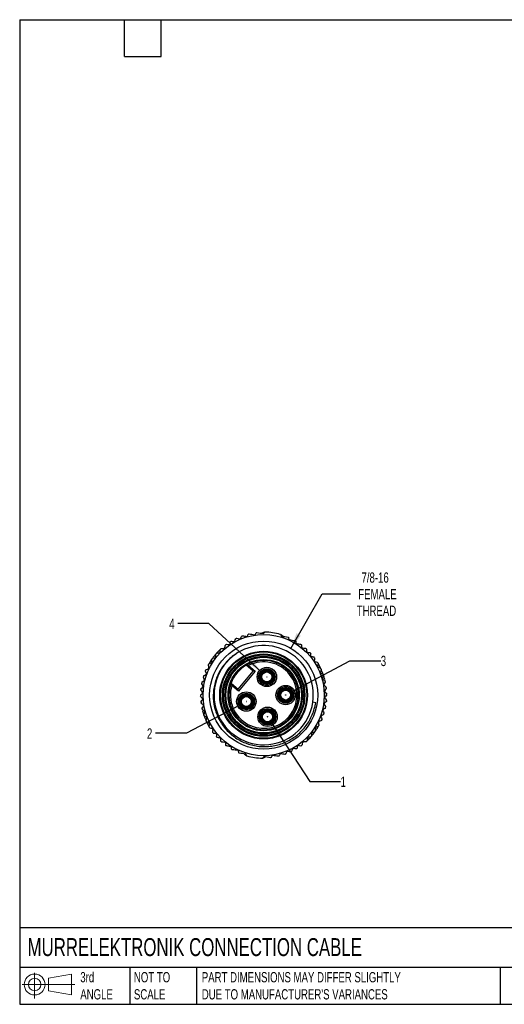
# Model space of a CAD drawing. Header units: millimetres. Extents: x 6 to 273, y 6 to 210.
# Tile 1 of 7: x 6 to 106, y 6 to 210. Entities that reach past the tile are written whole.
import ezdxf

# ---------------------------------------------------------------- set-up
doc = ezdxf.new("R2010")
doc.units = ezdxf.units.MM
doc.linetypes.add('SLD-Solid', pattern=[0])
doc.layers.add('DIMENSIONS', color=140, linetype='SLD-Solid', lineweight=25)
doc.layers.add('TEXT', color=140, linetype='SLD-Solid', lineweight=25)
doc.layers.add('SLD-DEFPOINTS', color=7, linetype='Continuous')
doc.styles.add('SLDTEXTSTYLE0', font='TXT', dxfattribs={"width": 0.7})
doc.dimstyles.new('SLDDIMSTYLE0', dxfattribs={"dimtxt": 2.158008, "dimasz": 3.302, "dimexe": 0, "dimexo": 0.0625, "dimgap": 0.539502, "dimtad": 0, "dimtih": 1, "dimtoh": 1, "dimdec": 1, "dimrnd": 1e-09, "dimzin": 12, "dimdsep": 46, "dimtxsty": 'SLDTEXTSTYLE0', "dimsah": 1, "dimcen": 0, "dimadec": 0, "dimazin": 3, "dimtfac": 1, "dimtdec": 1, "dimtofl": 0, "dimtmove": 0, "dimatfit": 3, "dimfxl": 0, "dimfrac": 2, "dimtolj": 1, "dimtzin": 12, "dimarcsym": 0})

# ---------------------------------------------------------------- blocks, each defined once
blk = doc.blocks.new('Block11')
at = {"color": 7, "linetype": 'SLD-Solid', "lineweight": 18}
for p, q in [((2.59, 5.31), (2.59, 0)), ((5.48, 4.17), (10.18, 5.03)), ((5.48, 1.6), (5.48, 4.17)), ((10.18, 5.03), (10.18, 0.73)), ((0, 2.88), (10.87, 2.88)), ((5.48, 1.6), (10.18, 0.73))]:
    blk.add_line(p, q, dxfattribs=at)
for radius in [2.15, 1.29]:
    blk.add_circle((2.59, 2.88), radius, dxfattribs=at)
blk = doc.blocks.new('Block12')
at = {"layer": 'SLD-DEFPOINTS'}
blk.add_blockref('Block11', (0, 0), dxfattribs=at)
blk = doc.blocks.new('_D')
at = {"layer": 'DIMENSIONS'}
for p, q in [((62.25, 79.81), (68.73, 91.04)), ((68.73, 91.04), (74.61, 91.04))]:
    blk.add_line(p, q, dxfattribs=at)
blk.add_solid([(62.25, 79.81), (64.34, 82.42), (63.46, 82.93)], dxfattribs=at)
at = {"layer": 'DIMENSIONS', "char_height": 2.117, "attachment_point": 1, "style": 'SLDTEXTSTYLE0'}
for s, insert in [('7/8-16', (76.86, 95.48)), ('FEMALE', (76.19, 92.05)), ('THREAD', (75.87, 88.62))]:
    blk.add_mtext(s, dxfattribs=dict(at, insert=insert))
blk = doc.blocks.new('_D_1')
at = {"layer": 'DIMENSIONS'}
for p, q in [((51.6, 68.04), (40.74, 62.28)), ((40.74, 62.28), (34.39, 62.28))]:
    blk.add_line(p, q, dxfattribs=at)
blk.add_solid([(51.6, 68.04), (48.45, 66.94), (48.92, 66.05)], dxfattribs=at)
at = {"layer": 'DIMENSIONS', "insert": (32.6, 63.29), "char_height": 2.12, "attachment_point": 1, "style": 'SLDTEXTSTYLE0'}
blk.add_mtext('2', dxfattribs=at)
blk = doc.blocks.new('_D_2')
at = {"layer": 'DIMENSIONS'}
for p, q in [((45.34, 84.91), (38.99, 84.91)), ((56.22, 74.92), (45.34, 84.91))]:
    blk.add_line(p, q, dxfattribs=at)
blk.add_solid([(56.22, 74.92), (54.13, 77.53), (53.45, 76.78)], dxfattribs=at)
at = {"layer": 'DIMENSIONS', "insert": (37.19, 85.92), "char_height": 2.12, "attachment_point": 1, "style": 'SLDTEXTSTYLE0'}
blk.add_mtext('4', dxfattribs=at)
blk = doc.blocks.new('_D_3')
at = {"layer": 'DIMENSIONS'}
for p, q in [((58.3, 64.43), (66.19, 52.32)), ((66.19, 52.32), (72.54, 52.32))]:
    blk.add_line(p, q, dxfattribs=at)
blk.add_solid([(58.3, 64.43), (59.67, 61.39), (60.52, 61.94)], dxfattribs=at)
at = {"layer": 'DIMENSIONS', "insert": (72.54, 53.33), "char_height": 2.12, "attachment_point": 1, "style": 'SLDTEXTSTYLE0'}
blk.add_mtext('1', dxfattribs=at)
blk = doc.blocks.new('_D_4')
at = {"layer": 'DIMENSIONS'}
for p, q in [((62.72, 70.97), (74.48, 77.26)), ((74.48, 77.26), (80.83, 77.26))]:
    blk.add_line(p, q, dxfattribs=at)
blk.add_solid([(62.72, 70.97), (65.87, 72.08), (65.39, 72.98)], dxfattribs=at)
at = {"layer": 'DIMENSIONS', "insert": (80.83, 78.27), "char_height": 2.12, "attachment_point": 1, "style": 'SLDTEXTSTYLE0'}
blk.add_mtext('3', dxfattribs=at)

msp = doc.modelspace()

# ---------------------------------------------------------------- linework, layer by layer
for p, q in [((56.87, 83.16), (56.28, 82.92)), ((60.67, 82.29), (60.17, 82.68)), ((47.73, 79.51), (47.58, 79.45)), ((48.64, 79.87), (48.47, 79.81)), ((45.38, 75.87), (45.35, 75.69)), ((45.51, 76.83), (45.49, 76.67)), ((54.53, 75.08), (53.04, 76.31)), ((53.57, 76.26), (54.95, 75.11)), ((67.27, 77.09), (67.13, 77.2)), ((68.03, 76.49), (67.9, 76.59)), ((51.45, 71.39), (54.53, 75.08)), ((54.95, 75.11), (51.49, 70.97)), ((54.95, 75.11), (54.53, 75.08)), ((69.24, 73.23), (69.27, 73.39)), ((49.96, 72.63), (51.45, 71.39)), ((51.49, 70.97), (50.11, 72.12)), ((51.49, 70.97), (51.45, 71.39)), ((69.1, 72.26), (69.13, 72.44)), ((44.11, 67.09), (44.08, 66.93)), ((44.25, 68.06), (44.22, 67.88)), ((67.41, 68.6), (66.82, 68.69)), ((45.32, 63.83), (45.45, 63.73)), ((46.08, 63.23), (46.22, 63.12)), ((67.83, 63.49), (67.86, 63.65)), ((67.97, 64.44), (68, 64.62)), ((64.71, 60.44), (64.87, 60.51)), ((65.62, 60.81), (65.77, 60.87)), ((52.68, 58.03), (53.18, 57.64)), ((56.48, 57.16), (57.06, 57.39))]:
    msp.add_line(p, q)
for centre, radius in [((56.67, 70.16), 12.5), ((56.67, 70.16), 11.15), ((56.67, 70.16), 9.05), ((56.67, 70.16), 8.9), ((56.67, 70.16), 8.5), ((56.67, 70.16), 8.3), ((56.67, 70.16), 8), ((56.67, 70.16), 7.8), ((56.67, 70.16), 7.35), ((57.33, 73.91), 2), ((57.33, 73.91), 1.7), ((57.33, 73.91), 1.5), ((57.33, 73.91), 1.3), ((57.33, 73.91), 1.25), ((57.33, 73.91), 1.05), ((57.33, 73.91), 1.03), ((57.33, 73.91), 0.0264), ((61.22, 70.17), 2), ((61.22, 70.17), 1.7), ((61.22, 70.17), 1.5), ((61.22, 70.17), 1.3), ((61.22, 70.17), 1.25), ((61.22, 70.17), 1.05), ((61.22, 70.17), 1.02), ((53.1, 68.84), 2), ((53.1, 68.84), 1.7), ((53.1, 68.84), 1.5), ((53.1, 68.84), 1.3), ((53.1, 68.84), 1.25), ((53.1, 68.84), 1.05), ((53.1, 68.84), 1.02), ((61.22, 70.17), 0.0264), ((53.1, 68.84), 0.0264), ((57.48, 65.69), 2), ((57.48, 65.69), 1.7), ((57.48, 65.69), 1.5), ((57.48, 65.69), 1.3), ((57.48, 65.69), 1.25), ((57.48, 65.69), 1.05), ((57.48, 65.69), 1.03), ((57.48, 65.69), 0.0264)]:
    msp.add_circle(centre, radius)
for centre, radius, start, end in [((56.67, 70.16), 13, 74.6532, 88.8757), ((56.67, 70.16), 13, 134.3843, 138.4512), ((56.67, 70.16), 13, 132.4512, 133.0777), ((56.67, 70.16), 13, 126.0897, 127.0777), ((56.67, 70.16), 10.25, 351.7644, 125.5217), ((56.67, 70.16), 13, 145.0777, 149.1446), ((56.67, 70.16), 13, 144.4512, 145.0777), ((56.67, 70.16), 13, 139.0777, 144.4512), ((56.68, 70.15), 10.24, 124.115, 351.824), ((56.67, 70.16), 13, 138.4512, 139.0777), ((56.67, 70.16), 7.15, 159.788, 120.5622), ((56.67, 70.16), 13, 36.4512, 37.4392), ((56.67, 70.16), 13, 156.4512, 157.0777), ((56.67, 70.16), 13, 150.4512, 151.0777), ((56.67, 70.16), 6.85, 163.3887, 116.9615), ((56.67, 70.16), 7.15, 120.5622, 159.788), ((56.67, 70.16), 13, 30.4512, 31.0777), ((56.67, 70.16), 13, 25.0777, 29.1446), ((56.67, 70.16), 13, 24.4512, 25.0777), ((56.67, 70.16), 13, 19.0777, 24.4512), ((56.67, 70.16), 13, 162.4512, 163.0777), ((56.67, 70.16), 13, 18.4512, 19.0777), ((56.67, 70.16), 13, 14.3843, 18.4512), ((56.67, 70.16), 13, 174.4512, 175.0777), ((56.67, 70.16), 13, 168.4512, 169.0777), ((56.67, 70.16), 13, 12.4512, 13.0777), ((56.67, 70.16), 13, 6.4512, 7.0777), ((56.67, 70.16), 13, 180.4512, 181.0777), ((56.67, 70.16), 13, 0.4512, 1.0777), ((56.67, 70.16), 13, 186.4512, 187.0777), ((56.67, 70.16), 13, 192.4512, 193.0777), ((56.67, 70.16), 13, 348.4512, 349.0777), ((56.67, 70.16), 13, 354.4512, 355.0777), ((56.67, 70.16), 13, 194.3843, 198.4512), ((56.67, 70.16), 13, 198.4512, 199.0777), ((56.67, 70.16), 13, 199.0777, 204.4512), ((56.67, 70.16), 13, 336.4512, 337.0777), ((56.67, 70.16), 13, 342.4512, 343.0777), ((56.67, 70.16), 13, 204.4512, 205.0777), ((56.67, 70.16), 13, 205.0777, 209.1446), ((56.67, 70.16), 13, 210.4512, 211.0777), ((56.67, 70.16), 13, 325.0777, 329.1446), ((56.67, 70.16), 13, 330.4512, 331.0777), ((56.67, 70.16), 13, 216.4512, 217.4392), ((56.67, 70.16), 13, 314.3843, 318.4512), ((56.67, 70.16), 13, 318.4512, 319.0777), ((56.67, 70.16), 13, 319.0777, 324.4512), ((56.67, 70.16), 13, 324.4512, 325.0777), ((56.67, 70.16), 13, 306.0897, 307.0777), ((56.67, 70.16), 13, 312.4512, 313.0777), ((56.67, 70.16), 13, 254.6532, 268.8757)]:
    msp.add_arc(centre, radius, start, end)
for points, knots in [([(50.52, 81.2), (50.56, 81.19), (50.61, 81.2), (50.69, 81.25), (50.72, 81.28), (50.73, 81.32)], [0, 0, 0, 0, 0.5, 0.5, 1, 1, 1, 1]), ([(50.92, 81.76), (50.94, 81.8), (50.97, 81.84), (51.05, 81.88), (51.1, 81.89), (51.14, 81.88)], [0, 0, 0, 0, 0.5, 0.5, 1, 1, 1, 1]), ([(51.76, 81.79), (51.8, 81.79), (51.85, 81.79), (51.93, 81.84), (51.96, 81.88), (51.97, 81.91)], [0, 0, 0, 0, 0.5, 0.5, 1, 1, 1, 1]), ([(52.13, 82.27), (52.14, 82.31), (52.17, 82.34), (52.25, 82.39), (52.3, 82.4), (52.34, 82.39)], [0, 0, 0, 0, 0.5, 0.5, 1, 1, 1, 1]), ([(53.15, 82.27), (53.2, 82.27), (53.25, 82.28), (53.33, 82.33), (53.36, 82.37), (53.37, 82.41)], [0, 0, 0, 0, 0.5, 0.5, 1, 1, 1, 1]), ([(53.45, 82.66), (53.46, 82.69), (53.49, 82.73), (53.56, 82.78), (53.62, 82.8), (53.67, 82.79)], [0, 0, 0, 0, 0.5, 0.5, 1, 1, 1, 1]), ([(54.8, 82.63), (54.85, 82.62), (54.9, 82.63), (54.98, 82.68), (55, 82.71), (55.01, 82.75)], [0, 0, 0, 0, 0.5, 0.5, 1, 1, 1, 1]), ([(55.13, 83.02), (55.14, 83.03), (55.15, 83.05), (55.19, 83.07), (55.21, 83.08), (55.24, 83.08)], [0, 0, 0, 0, 0.5, 0.5, 1, 1, 1, 1]), ([(61.72, 82.14), (61.74, 82.13), (61.76, 82.12), (61.79, 82.09), (61.8, 82.07), (61.8, 82.05)], [0, 0, 0, 0, 0.5, 0.5, 1, 1, 1, 1]), ([(61.84, 81.76), (61.84, 81.72), (61.85, 81.68), (61.91, 81.62), (61.96, 81.59), (62.01, 81.58)], [0, 0, 0, 0, 0.5, 0.5, 1, 1, 1, 1]), ([(63.14, 81.42), (63.19, 81.41), (63.24, 81.39), (63.3, 81.31), (63.31, 81.27), (63.31, 81.23)], [0, 0, 0, 0, 0.5, 0.5, 1, 1, 1, 1]), ([(47.9, 79.75), (47.91, 79.76), (47.93, 79.77), (47.94, 79.78), (47.96, 79.79), (47.97, 79.79), (47.99, 79.8), (48.01, 79.8), (48.02, 79.8), (48.04, 79.8)], [0, 0, 0, 0, 0.0000534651, 0.0000534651, 0.0000534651, 0.0001065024, 0.0001065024, 0.0001065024, 0.0001610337, 0.0001610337, 0.0001610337, 0.0001610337]), ([(48.48, 79.8), (48.53, 79.8), (48.58, 79.81), (48.65, 79.88), (48.68, 79.92), (48.68, 79.96)], [0, 0, 0, 0, 0.5, 0.5, 1, 1, 1, 1]), ([(49.52, 80.59), (49.56, 80.58), (49.62, 80.6), (49.71, 80.66), (49.74, 80.71), (49.74, 80.76)], [0, 0, 0, 0, 0.5, 0.5, 1, 1, 1, 1]), ([(49.79, 81.1), (49.8, 81.15), (49.82, 81.2), (49.89, 81.25), (49.92, 81.26), (49.97, 81.28), (50, 81.28), (50.02, 81.27)], [0, 0, 0, 0, 0.5, 0.5, 0.75, 0.75, 1, 1, 1, 1]), ([(63.32, 80.97), (63.32, 80.93), (63.33, 80.89), (63.39, 80.81), (63.44, 80.78), (63.49, 80.78)], [0, 0, 0, 0, 0.5, 0.5, 1, 1, 1, 1]), ([(64.3, 80.66), (64.34, 80.65), (64.38, 80.63), (64.45, 80.56), (64.46, 80.52), (64.47, 80.49)], [0, 0, 0, 0, 0.5, 0.5, 1, 1, 1, 1]), ([(64.51, 80.1), (64.52, 80.06), (64.53, 80.02), (64.6, 79.95), (64.64, 79.93), (64.68, 79.92)], [0, 0, 0, 0, 0.5, 0.5, 1, 1, 1, 1]), ([(65.31, 79.83), (65.35, 79.83), (65.39, 79.8), (65.46, 79.74), (65.47, 79.7), (65.48, 79.66)], [0, 0, 0, 0, 0.5, 0.5, 1, 1, 1, 1]), ([(46.1, 77.72), (46.11, 77.73), (46.12, 77.74), (46.13, 77.75), (46.15, 77.77), (46.16, 77.77), (46.18, 77.78), (46.19, 77.79), (46.21, 77.79), (46.22, 77.8)], [0, 0, 0, 0, 0.0000534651, 0.0000534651, 0.0000534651, 0.0001065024, 0.0001065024, 0.0001065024, 0.0001610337, 0.0001610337, 0.0001610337, 0.0001610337]), ([(50.72, 78.5), (50.36, 78.25), (50.02, 77.98), (49.37, 77.4), (49.07, 77.09), (48.21, 76.09), (47.73, 75.37), (47.16, 74.2), (46.99, 73.8), (46.7, 72.98), (46.59, 72.56), (46.41, 71.71), (46.35, 71.29), (46.28, 70.42), (46.27, 69.98), (46.33, 68.68), (46.47, 67.83), (46.98, 66.15), (47.33, 65.36), (48, 64.25), (48.25, 63.89), (48.79, 63.2), (49.08, 62.88), (49.7, 62.27), (50.02, 61.99), (50.71, 61.46), (51.07, 61.21), (52.2, 60.55), (52.99, 60.21), (54.25, 59.84), (54.67, 59.74), (55.52, 59.6), (55.95, 59.55), (56.82, 59.52), (57.26, 59.53), (58.13, 59.6), (58.55, 59.66), (59.4, 59.83), (59.82, 59.95), (60.64, 60.22), (61.05, 60.39), (62.22, 60.95), (62.95, 61.42), (63.96, 62.25), (64.28, 62.55), (64.88, 63.18), (65.15, 63.51), (65.67, 64.2), (65.91, 64.56), (66.34, 65.32), (66.53, 65.71), (67.03, 66.91), (67.27, 67.74), (67.41, 68.6)], [0, 0, 0, 0, 0.03125, 0.03125, 0.0625, 0.0625, 0.125, 0.125, 0.15625, 0.15625, 0.1875, 0.1875, 0.21875, 0.21875, 0.25, 0.25, 0.3125, 0.3125, 0.375, 0.375, 0.40625, 0.40625, 0.4375, 0.4375, 0.46875, 0.46875, 0.5, 0.5, 0.5625, 0.5625, 0.59375, 0.59375, 0.625, 0.625, 0.65625, 0.65625, 0.6875, 0.6875, 0.71875, 0.71875, 0.75, 0.75, 0.8125, 0.8125, 0.84375, 0.84375, 0.875, 0.875, 0.90625, 0.90625, 0.9375, 0.9375, 1, 1, 1, 1]), ([(46.66, 77.88), (46.7, 77.89), (46.75, 77.92), (46.81, 78), (46.82, 78.05), (46.82, 78.09)], [0, 0, 0, 0, 0.5, 0.5, 1, 1, 1, 1]), ([(46.95, 78.78), (46.96, 78.79), (46.97, 78.81), (46.99, 78.82), (47, 78.82), (47.02, 78.83), (47.03, 78.84), (47.05, 78.84), (47.06, 78.85), (47.08, 78.85)], [0, 0, 0, 0, 0.0000534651, 0.0000534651, 0.0000534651, 0.0001065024, 0.0001065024, 0.0001065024, 0.0001610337, 0.0001610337, 0.0001610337, 0.0001610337]), ([(47.52, 78.89), (47.56, 78.89), (47.61, 78.91), (47.68, 78.98), (47.7, 79.03), (47.7, 79.07)], [0, 0, 0, 0, 0.5, 0.5, 1, 1, 1, 1]), ([(65.54, 79.18), (65.54, 79.14), (65.56, 79.09), (65.62, 79.03), (65.67, 79.01), (65.71, 79)], [0, 0, 0, 0, 0.5, 0.5, 1, 1, 1, 1]), ([(66.21, 78.93), (66.26, 78.92), (66.31, 78.89), (66.37, 78.8), (66.38, 78.75), (66.38, 78.7)], [0, 0, 0, 0, 0.5, 0.5, 1, 1, 1, 1]), ([(66.33, 78.36), (66.32, 78.31), (66.33, 78.26), (66.38, 78.19), (66.4, 78.17), (66.45, 78.14), (66.47, 78.14), (66.5, 78.13)], [0, 0, 0, 0, 0.5, 0.5, 0.75, 0.75, 1, 1, 1, 1]), ([(67.12, 77.3), (67.11, 77.25), (67.12, 77.2), (67.18, 77.12), (67.22, 77.09), (67.26, 77.08)], [0, 0, 0, 0, 0.5, 0.5, 1, 1, 1, 1]), ([(67.13, 77.88), (67.14, 77.87), (67.15, 77.85), (67.16, 77.84), (67.16, 77.82), (67.17, 77.8), (67.17, 77.79), (67.17, 77.77), (67.17, 77.75), (67.17, 77.74)], [0, 0, 0, 0, 0.0000534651, 0.0000534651, 0.0000534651, 0.0001065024, 0.0001065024, 0.0001065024, 0.0001610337, 0.0001610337, 0.0001610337, 0.0001610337]), ([(44.76, 75.35), (44.76, 75.37), (44.77, 75.38), (44.78, 75.4), (44.8, 75.41), (44.81, 75.42), (44.82, 75.43), (44.83, 75.44), (44.85, 75.45), (44.86, 75.46)], [0, 0, 0, 0, 0.0000534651, 0.0000534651, 0.0000534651, 0.0001065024, 0.0001065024, 0.0001065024, 0.0001610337, 0.0001610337, 0.0001610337, 0.0001610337]), ([(45.27, 75.63), (45.31, 75.65), (45.35, 75.68), (45.39, 75.77), (45.4, 75.82), (45.39, 75.87)], [0, 0, 0, 0, 0.5, 0.5, 1, 1, 1, 1]), ([(45.37, 76.57), (45.37, 76.58), (45.39, 76.6), (45.4, 76.61), (45.41, 76.62), (45.42, 76.63), (45.44, 76.64), (45.45, 76.65), (45.47, 76.66), (45.48, 76.66)], [0, 0, 0, 0, 0.0000534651, 0.0000534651, 0.0000534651, 0.0001065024, 0.0001065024, 0.0001065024, 0.0001610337, 0.0001610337, 0.0001610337, 0.0001610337]), ([(45.91, 76.79), (45.95, 76.81), (45.99, 76.84), (46.04, 76.92), (46.05, 76.97), (46.05, 77.01)], [0, 0, 0, 0, 0.5, 0.5, 1, 1, 1, 1]), ([(67.81, 76.16), (67.8, 76.12), (67.8, 76.07), (67.85, 75.98), (67.89, 75.95), (67.93, 75.94)], [0, 0, 0, 0, 0.5, 0.5, 1, 1, 1, 1]), ([(67.88, 76.75), (67.89, 76.73), (67.9, 76.71), (67.9, 76.7), (67.91, 76.68), (67.91, 76.66), (67.91, 76.65), (67.91, 76.63), (67.91, 76.62), (67.9, 76.6)], [0, 0, 0, 0, 0.0000534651, 0.0000534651, 0.0000534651, 0.0001065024, 0.0001065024, 0.0001065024, 0.0001610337, 0.0001610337, 0.0001610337, 0.0001610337]), ([(68.51, 75.54), (68.52, 75.52), (68.52, 75.51), (68.52, 75.49), (68.53, 75.47), (68.53, 75.45), (68.53, 75.44), (68.52, 75.42), (68.52, 75.41), (68.52, 75.39)], [0, 0, 0, 0, 0.0000534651, 0.0000534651, 0.0000534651, 0.0001065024, 0.0001065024, 0.0001065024, 0.0001610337, 0.0001610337, 0.0001610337, 0.0001610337]), ([(44.28, 74.08), (44.28, 74.09), (44.29, 74.11), (44.3, 74.13), (44.31, 74.14), (44.32, 74.15), (44.33, 74.16), (44.35, 74.18), (44.36, 74.18), (44.37, 74.19)], [0, 0, 0, 0, 0.0000534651, 0.0000534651, 0.0000534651, 0.0001065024, 0.0001065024, 0.0001065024, 0.0001610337, 0.0001610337, 0.0001610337, 0.0001610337]), ([(44.38, 73.14), (44.42, 73.17), (44.45, 73.21), (44.47, 73.3), (44.47, 73.36), (44.45, 73.39)], [0, 0, 0, 0, 0.5, 0.5, 1, 1, 1, 1]), ([(44.76, 74.41), (44.8, 74.43), (44.83, 74.47), (44.87, 74.56), (44.87, 74.61), (44.85, 74.65)], [0, 0, 0, 0, 0.5, 0.5, 1, 1, 1, 1]), ([(68.37, 74.97), (68.36, 74.93), (68.36, 74.88), (68.39, 74.78), (68.43, 74.75), (68.47, 74.73)], [0, 0, 0, 0, 0.5, 0.5, 1, 1, 1, 1]), ([(68.81, 73.72), (68.79, 73.68), (68.79, 73.63), (68.81, 73.53), (68.85, 73.49), (68.88, 73.47)], [0, 0, 0, 0, 0.5, 0.5, 1, 1, 1, 1]), ([(69.01, 74.27), (69.01, 74.26), (69.02, 74.24), (69.02, 74.22), (69.02, 74.2), (69.02, 74.19), (69.01, 74.17), (69.01, 74.15), (69, 74.14), (69, 74.13)], [0, 0, 0, 0, 0.0000534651, 0.0000534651, 0.0000534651, 0.0001065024, 0.0001065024, 0.0001065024, 0.0001610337, 0.0001610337, 0.0001610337, 0.0001610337]), ([(43.74, 71.42), (43.74, 71.43), (43.74, 71.45), (43.75, 71.47), (43.75, 71.48), (43.76, 71.5), (43.77, 71.51), (43.78, 71.52), (43.79, 71.54), (43.8, 71.55)], [0, 0, 0, 0, 0.0000534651, 0.0000534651, 0.0000534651, 0.0001065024, 0.0001065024, 0.0001065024, 0.0001610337, 0.0001610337, 0.0001610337, 0.0001610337]), ([(43.94, 72.76), (43.94, 72.78), (43.95, 72.8), (43.96, 72.81), (43.96, 72.83), (43.97, 72.84), (43.98, 72.85), (43.99, 72.86), (44.01, 72.88), (44.02, 72.88)], [0, 0, 0, 0, 0.0000534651, 0.0000534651, 0.0000534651, 0.0001065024, 0.0001065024, 0.0001065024, 0.0001610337, 0.0001610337, 0.0001610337, 0.0001610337]), ([(44.14, 71.84), (44.17, 71.87), (44.2, 71.91), (44.21, 72.01), (44.2, 72.06), (44.18, 72.1)], [0, 0, 0, 0, 0.5, 0.5, 1, 1, 1, 1]), ([(69.12, 72.43), (69.1, 72.39), (69.08, 72.34), (69.1, 72.25), (69.13, 72.2), (69.16, 72.18)], [0, 0, 0, 0, 0.5, 0.5, 1, 1, 1, 1]), ([(69.37, 72.96), (69.37, 72.94), (69.37, 72.93), (69.37, 72.91), (69.37, 72.89), (69.37, 72.87), (69.36, 72.86), (69.36, 72.84), (69.35, 72.83), (69.35, 72.82)], [0, 0, 0, 0, 0.0000534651, 0.0000534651, 0.0000534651, 0.0001065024, 0.0001065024, 0.0001065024, 0.0001610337, 0.0001610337, 0.0001610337, 0.0001610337]), ([(69.59, 71.62), (69.59, 71.6), (69.59, 71.58), (69.59, 71.57), (69.59, 71.55), (69.58, 71.53), (69.58, 71.52), (69.57, 71.5), (69.56, 71.49), (69.55, 71.48)], [0, 0, 0, 0, 0.0000534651, 0.0000534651, 0.0000534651, 0.0001065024, 0.0001065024, 0.0001065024, 0.0001610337, 0.0001610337, 0.0001610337, 0.0001610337]), ([(43.67, 70.06), (43.67, 70.07), (43.68, 70.09), (43.68, 70.11), (43.69, 70.12), (43.69, 70.14), (43.7, 70.15), (43.71, 70.17), (43.72, 70.18), (43.73, 70.19)], [0, 0, 0, 0, 0.0000534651, 0.0000534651, 0.0000534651, 0.0001065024, 0.0001065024, 0.0001065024, 0.0001610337, 0.0001610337, 0.0001610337, 0.0001610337]), ([(44.03, 70.52), (44.06, 70.55), (44.08, 70.6), (44.09, 70.7), (44.07, 70.75), (44.04, 70.78)], [0, 0, 0, 0, 0.5, 0.5, 1, 1, 1, 1]), ([(44.06, 69.2), (44.09, 69.23), (44.1, 69.28), (44.1, 69.38), (44.08, 69.43), (44.05, 69.46)], [0, 0, 0, 0, 0.5, 0.5, 1, 1, 1, 1]), ([(69.29, 71.12), (69.26, 71.08), (69.24, 71.04), (69.25, 70.94), (69.27, 70.89), (69.3, 70.86)], [0, 0, 0, 0, 0.5, 0.5, 1, 1, 1, 1]), ([(69.32, 69.79), (69.29, 69.76), (69.27, 69.72), (69.26, 69.62), (69.28, 69.57), (69.31, 69.54)], [0, 0, 0, 0, 0.5, 0.5, 1, 1, 1, 1]), ([(69.67, 70.26), (69.67, 70.24), (69.67, 70.22), (69.67, 70.21), (69.66, 70.19), (69.66, 70.18), (69.65, 70.16), (69.64, 70.15), (69.63, 70.13), (69.62, 70.12)], [0, 0, 0, 0, 0.0000534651, 0.0000534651, 0.0000534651, 0.0001065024, 0.0001065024, 0.0001065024, 0.0001610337, 0.0001610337, 0.0001610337, 0.0001610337]), ([(43.76, 68.7), (43.75, 68.72), (43.76, 68.73), (43.76, 68.75), (43.76, 68.77), (43.77, 68.78), (43.77, 68.8), (43.78, 68.81), (43.79, 68.83), (43.8, 68.84)], [0, 0, 0, 0, 0.0000534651, 0.0000534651, 0.0000534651, 0.0001065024, 0.0001065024, 0.0001065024, 0.0001610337, 0.0001610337, 0.0001610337, 0.0001610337]), ([(43.98, 67.36), (43.98, 67.37), (43.97, 67.39), (43.98, 67.41), (43.98, 67.43), (43.98, 67.44), (43.98, 67.46), (43.99, 67.47), (44, 67.49), (44, 67.5)], [0, 0, 0, 0, 0.0000534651, 0.0000534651, 0.0000534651, 0.0001065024, 0.0001065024, 0.0001065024, 0.0001610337, 0.0001610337, 0.0001610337, 0.0001610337]), ([(44.23, 67.89), (44.25, 67.92), (44.27, 67.97), (44.25, 68.07), (44.22, 68.11), (44.19, 68.14)], [0, 0, 0, 0, 0.5, 0.5, 1, 1, 1, 1]), ([(68.97, 67.17), (68.93, 67.15), (68.9, 67.11), (68.88, 67.01), (68.88, 66.96), (68.9, 66.92)], [0, 0, 0, 0, 0.5, 0.5, 1, 1, 1, 1]), ([(69.21, 68.47), (69.18, 68.45), (69.15, 68.4), (69.14, 68.3), (69.15, 68.25), (69.17, 68.22)], [0, 0, 0, 0, 0.5, 0.5, 1, 1, 1, 1]), ([(69.41, 67.56), (69.41, 67.54), (69.4, 67.52), (69.39, 67.51), (69.39, 67.49), (69.38, 67.48), (69.37, 67.46), (69.36, 67.45), (69.34, 67.44), (69.33, 67.43)], [0, 0, 0, 0, 0.0000534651, 0.0000534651, 0.0000534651, 0.0001065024, 0.0001065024, 0.0001065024, 0.0001610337, 0.0001610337, 0.0001610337, 0.0001610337]), ([(69.61, 68.9), (69.61, 68.88), (69.61, 68.87), (69.6, 68.85), (69.6, 68.83), (69.59, 68.82), (69.58, 68.81), (69.57, 68.79), (69.56, 68.78), (69.55, 68.77)], [0, 0, 0, 0, 0.0000534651, 0.0000534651, 0.0000534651, 0.0001065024, 0.0001065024, 0.0001065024, 0.0001610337, 0.0001610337, 0.0001610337, 0.0001610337]), ([(44.34, 66.04), (44.34, 66.06), (44.33, 66.08), (44.33, 66.1), (44.33, 66.11), (44.33, 66.13), (44.34, 66.15), (44.34, 66.16), (44.34, 66.18), (44.35, 66.19)], [0, 0, 0, 0, 0.0000534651, 0.0000534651, 0.0000534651, 0.0001065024, 0.0001065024, 0.0001065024, 0.0001610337, 0.0001610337, 0.0001610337, 0.0001610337]), ([(44.54, 66.6), (44.56, 66.64), (44.56, 66.69), (44.53, 66.78), (44.5, 66.82), (44.47, 66.85)], [0, 0, 0, 0, 0.5, 0.5, 1, 1, 1, 1]), ([(44.98, 65.35), (44.99, 65.39), (44.99, 65.44), (44.95, 65.53), (44.92, 65.57), (44.88, 65.59)], [0, 0, 0, 0, 0.5, 0.5, 1, 1, 1, 1]), ([(68.59, 65.91), (68.55, 65.88), (68.51, 65.85), (68.48, 65.75), (68.48, 65.7), (68.5, 65.66)], [0, 0, 0, 0, 0.5, 0.5, 1, 1, 1, 1]), ([(69.07, 66.24), (69.06, 66.22), (69.06, 66.2), (69.05, 66.19), (69.04, 66.18), (69.03, 66.16), (69.01, 66.15), (69, 66.14), (68.99, 66.13), (68.98, 66.12)], [0, 0, 0, 0, 0.0000534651, 0.0000534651, 0.0000534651, 0.0001065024, 0.0001065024, 0.0001065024, 0.0001610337, 0.0001610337, 0.0001610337, 0.0001610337]), ([(44.84, 64.78), (44.83, 64.79), (44.83, 64.81), (44.83, 64.83), (44.82, 64.84), (44.82, 64.86), (44.82, 64.88), (44.82, 64.89), (44.83, 64.91), (44.83, 64.92)], [0, 0, 0, 0, 0.0000534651, 0.0000534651, 0.0000534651, 0.0001065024, 0.0001065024, 0.0001065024, 0.0001610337, 0.0001610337, 0.0001610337, 0.0001610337]), ([(45.54, 64.15), (45.55, 64.19), (45.55, 64.24), (45.5, 64.33), (45.46, 64.37), (45.42, 64.38)], [0, 0, 0, 0, 0.5, 0.5, 1, 1, 1, 1]), ([(45.47, 63.57), (45.46, 63.59), (45.45, 63.6), (45.45, 63.62), (45.44, 63.64), (45.44, 63.65), (45.44, 63.67), (45.44, 63.68), (45.44, 63.7), (45.44, 63.71)], [0, 0, 0, 0, 0.0000534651, 0.0000534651, 0.0000534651, 0.0001065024, 0.0001065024, 0.0001065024, 0.0001610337, 0.0001610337, 0.0001610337, 0.0001610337]), ([(46.23, 63.02), (46.24, 63.06), (46.23, 63.11), (46.17, 63.2), (46.13, 63.23), (46.09, 63.24)], [0, 0, 0, 0, 0.5, 0.5, 1, 1, 1, 1]), ([(67.44, 63.52), (67.4, 63.51), (67.36, 63.48), (67.31, 63.4), (67.3, 63.34), (67.3, 63.3)], [0, 0, 0, 0, 0.5, 0.5, 1, 1, 1, 1]), ([(67.98, 63.75), (67.97, 63.73), (67.96, 63.72), (67.95, 63.7), (67.94, 63.69), (67.93, 63.68), (67.91, 63.67), (67.9, 63.67), (67.88, 63.66), (67.87, 63.65)], [0, 0, 0, 0, 0.0000534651, 0.0000534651, 0.0000534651, 0.0001065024, 0.0001065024, 0.0001065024, 0.0001610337, 0.0001610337, 0.0001610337, 0.0001610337]), ([(68.08, 64.68), (68.04, 64.67), (68, 64.63), (67.95, 64.54), (67.95, 64.49), (67.96, 64.45)], [0, 0, 0, 0, 0.5, 0.5, 1, 1, 1, 1]), ([(68.59, 64.96), (68.58, 64.95), (68.58, 64.93), (68.56, 64.92), (68.55, 64.91), (68.54, 64.89), (68.53, 64.88), (68.52, 64.87), (68.5, 64.87), (68.49, 64.86)], [0, 0, 0, 0, 0.0000534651, 0.0000534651, 0.0000534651, 0.0001065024, 0.0001065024, 0.0001065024, 0.0001610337, 0.0001610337, 0.0001610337, 0.0001610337]), ([(46.22, 62.43), (46.21, 62.45), (46.2, 62.46), (46.19, 62.48), (46.19, 62.5), (46.18, 62.51), (46.18, 62.53), (46.18, 62.55), (46.18, 62.56), (46.18, 62.58)], [0, 0, 0, 0, 0.0000534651, 0.0000534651, 0.0000534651, 0.0001065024, 0.0001065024, 0.0001065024, 0.0001610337, 0.0001610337, 0.0001610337, 0.0001610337]), ([(47.02, 61.96), (47.03, 62), (47.02, 62.06), (46.97, 62.13), (46.95, 62.14), (46.9, 62.17), (46.88, 62.18), (46.85, 62.18)], [0, 0, 0, 0, 0.5, 0.5, 0.75, 0.75, 1, 1, 1, 1]), ([(47.14, 61.39), (47.09, 61.39), (47.04, 61.42), (46.97, 61.51), (46.97, 61.57), (46.97, 61.61)], [0, 0, 0, 0, 0.5, 0.5, 1, 1, 1, 1]), ([(47.81, 61.14), (47.81, 61.18), (47.79, 61.22), (47.73, 61.29), (47.68, 61.31), (47.64, 61.31)], [0, 0, 0, 0, 0.5, 0.5, 1, 1, 1, 1]), ([(65.83, 61.43), (65.78, 61.42), (65.74, 61.4), (65.67, 61.33), (65.65, 61.28), (65.65, 61.24)], [0, 0, 0, 0, 0.5, 0.5, 1, 1, 1, 1]), ([(66.4, 61.54), (66.39, 61.52), (66.38, 61.51), (66.36, 61.5), (66.35, 61.49), (66.33, 61.48), (66.32, 61.48), (66.3, 61.47), (66.29, 61.47), (66.27, 61.47)], [0, 0, 0, 0, 0.0000534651, 0.0000534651, 0.0000534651, 0.0001065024, 0.0001065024, 0.0001065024, 0.0001610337, 0.0001610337, 0.0001610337, 0.0001610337]), ([(66.69, 62.43), (66.65, 62.42), (66.6, 62.4), (66.54, 62.32), (66.53, 62.27), (66.53, 62.23)], [0, 0, 0, 0, 0.5, 0.5, 1, 1, 1, 1]), ([(67.25, 62.6), (67.24, 62.59), (67.23, 62.57), (67.22, 62.56), (67.2, 62.55), (67.19, 62.54), (67.17, 62.53), (67.16, 62.53), (67.14, 62.52), (67.13, 62.52)], [0, 0, 0, 0, 0.0000534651, 0.0000534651, 0.0000534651, 0.0001065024, 0.0001065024, 0.0001065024, 0.0001610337, 0.0001610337, 0.0001610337, 0.0001610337]), ([(48.04, 60.48), (48, 60.49), (47.96, 60.51), (47.89, 60.58), (47.87, 60.62), (47.87, 60.66)], [0, 0, 0, 0, 0.5, 0.5, 1, 1, 1, 1]), ([(48.84, 60.22), (48.83, 60.26), (48.81, 60.3), (48.75, 60.37), (48.71, 60.39), (48.67, 60.39)], [0, 0, 0, 0, 0.5, 0.5, 1, 1, 1, 1]), ([(49.05, 59.66), (49.01, 59.66), (48.96, 59.69), (48.9, 59.75), (48.89, 59.79), (48.88, 59.83)], [0, 0, 0, 0, 0.5, 0.5, 1, 1, 1, 1]), ([(50.03, 59.35), (50.03, 59.39), (50.02, 59.43), (49.95, 59.51), (49.91, 59.53), (49.86, 59.54)], [0, 0, 0, 0, 0.5, 0.5, 1, 1, 1, 1]), ([(50.21, 58.9), (50.16, 58.9), (50.11, 58.93), (50.05, 59.01), (50.04, 59.05), (50.04, 59.09)], [0, 0, 0, 0, 0.5, 0.5, 1, 1, 1, 1]), ([(62.83, 59.12), (62.79, 59.12), (62.74, 59.12), (62.66, 59.07), (62.63, 59.03), (62.62, 59)], [0, 0, 0, 0, 0.5, 0.5, 1, 1, 1, 1]), ([(63.56, 59.21), (63.55, 59.17), (63.53, 59.12), (63.46, 59.07), (63.43, 59.05), (63.38, 59.04), (63.35, 59.04), (63.33, 59.04)], [0, 0, 0, 0, 0.5, 0.5, 0.75, 0.75, 1, 1, 1, 1]), ([(63.83, 59.73), (63.79, 59.73), (63.73, 59.72), (63.64, 59.65), (63.61, 59.6), (63.61, 59.56)], [0, 0, 0, 0, 0.5, 0.5, 1, 1, 1, 1]), ([(64.86, 60.52), (64.82, 60.52), (64.77, 60.5), (64.7, 60.44), (64.67, 60.39), (64.66, 60.35)], [0, 0, 0, 0, 0.5, 0.5, 1, 1, 1, 1]), ([(65.45, 60.57), (65.44, 60.55), (65.42, 60.54), (65.41, 60.54), (65.39, 60.53), (65.37, 60.52), (65.36, 60.52), (65.34, 60.51), (65.33, 60.51), (65.31, 60.51)], [0, 0, 0, 0, 0.0000534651, 0.0000534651, 0.0000534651, 0.0001065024, 0.0001065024, 0.0001065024, 0.0001610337, 0.0001610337, 0.0001610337, 0.0001610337]), ([(51.51, 58.56), (51.51, 58.59), (51.49, 58.63), (51.44, 58.7), (51.39, 58.73), (51.34, 58.73)], [0, 0, 0, 0, 0.5, 0.5, 1, 1, 1, 1]), ([(51.63, 58.18), (51.61, 58.18), (51.59, 58.2), (51.56, 58.23), (51.55, 58.25), (51.55, 58.27)], [0, 0, 0, 0, 0.5, 0.5, 1, 1, 1, 1]), ([(58.22, 57.3), (58.21, 57.28), (58.2, 57.27), (58.16, 57.24), (58.14, 57.24), (58.11, 57.24)], [0, 0, 0, 0, 0.5, 0.5, 1, 1, 1, 1]), ([(58.55, 57.69), (58.5, 57.7), (58.45, 57.68), (58.37, 57.64), (58.35, 57.6), (58.33, 57.57)], [0, 0, 0, 0, 0.5, 0.5, 1, 1, 1, 1]), ([(59.9, 57.66), (59.89, 57.62), (59.86, 57.59), (59.78, 57.53), (59.73, 57.52), (59.68, 57.53)], [0, 0, 0, 0, 0.5, 0.5, 1, 1, 1, 1]), ([(60.2, 58.04), (60.15, 58.05), (60.1, 58.04), (60.02, 57.98), (59.99, 57.94), (59.98, 57.91)], [0, 0, 0, 0, 0.5, 0.5, 1, 1, 1, 1]), ([(61.22, 58.05), (61.2, 58.01), (61.18, 57.98), (61.1, 57.93), (61.05, 57.92), (61.01, 57.93)], [0, 0, 0, 0, 0.5, 0.5, 1, 1, 1, 1]), ([(61.59, 58.52), (61.55, 58.53), (61.5, 58.52), (61.42, 58.48), (61.39, 58.44), (61.37, 58.41)], [0, 0, 0, 0, 0.5, 0.5, 1, 1, 1, 1]), ([(62.42, 58.55), (62.41, 58.52), (62.38, 58.48), (62.3, 58.44), (62.25, 58.43), (62.21, 58.43)], [0, 0, 0, 0, 0.5, 0.5, 1, 1, 1, 1])]:
    msp.add_open_spline(points, degree=3, knots=knots)
for points in [[(50.73, 81.32), (50.8, 81.47), (50.86, 81.62), (50.92, 81.76)], [(51.14, 81.88), (51.34, 81.85), (51.55, 81.82), (51.76, 81.79)], [(51.97, 81.91), (52.03, 82.03), (52.08, 82.15), (52.13, 82.27)], [(52.34, 82.39), (52.61, 82.35), (52.88, 82.31), (53.15, 82.27)], [(53.37, 82.41), (53.39, 82.49), (53.42, 82.57), (53.45, 82.66)], [(53.67, 82.79), (54.04, 82.74), (54.42, 82.68), (54.8, 82.63)], [(55.01, 82.75), (55.05, 82.84), (55.09, 82.93), (55.13, 83.02)], [(55.24, 83.08), (55.69, 83.01), (56.15, 82.94), (56.62, 82.88)], [(56.62, 82.88), (56.72, 82.97), (56.83, 83.06), (56.93, 83.16)], [(60.12, 82.69), (60.19, 82.58), (60.26, 82.46), (60.34, 82.34)], [(60.34, 82.34), (60.8, 82.27), (61.26, 82.2), (61.72, 82.14)], [(61.8, 82.05), (61.81, 81.95), (61.82, 81.86), (61.84, 81.76)], [(62.01, 81.58), (62.39, 81.53), (62.77, 81.47), (63.14, 81.42)], [(47.7, 79.07), (47.71, 79.22), (47.72, 79.37), (47.73, 79.52)], [(47.73, 79.52), (47.74, 79.57), (47.76, 79.62), (47.8, 79.65)], [(48.04, 79.8), (48.19, 79.8), (48.33, 79.8), (48.48, 79.8)], [(48.68, 79.96), (48.71, 80.11), (48.74, 80.26), (48.76, 80.4)], [(48.76, 80.4), (48.77, 80.45), (48.79, 80.5), (48.84, 80.53)], [(49.02, 80.66), (49.18, 80.64), (49.35, 80.62), (49.52, 80.59)], [(49.74, 80.76), (49.76, 80.87), (49.78, 80.99), (49.79, 81.1)], [(50.02, 81.27), (50.19, 81.25), (50.35, 81.22), (50.52, 81.2)], [(63.31, 81.23), (63.31, 81.14), (63.32, 81.06), (63.32, 80.97)], [(63.49, 80.78), (63.76, 80.74), (64.03, 80.7), (64.3, 80.66)], [(64.47, 80.49), (64.48, 80.36), (64.5, 80.23), (64.51, 80.1)], [(64.68, 79.92), (64.89, 79.89), (65.1, 79.86), (65.31, 79.83)], [(65.48, 79.66), (65.5, 79.5), (65.52, 79.34), (65.54, 79.18)], [(45.98, 77.46), (45.97, 77.5), (45.98, 77.56), (46.02, 77.6)], [(46.05, 77.01), (46.02, 77.16), (46, 77.31), (45.98, 77.46)], [(46.22, 77.8), (46.37, 77.83), (46.51, 77.85), (46.66, 77.88)], [(46.8, 78.53), (46.8, 78.58), (46.82, 78.63), (46.85, 78.67)], [(46.82, 78.09), (46.81, 78.24), (46.81, 78.39), (46.8, 78.53)], [(47.08, 78.85), (47.22, 78.86), (47.37, 78.87), (47.52, 78.89)], [(65.71, 79), (65.87, 78.98), (66.04, 78.95), (66.21, 78.93)], [(66.38, 78.7), (66.36, 78.59), (66.34, 78.47), (66.33, 78.36)], [(66.5, 78.13), (66.66, 78.11), (66.83, 78.09), (67, 78.06)], [(67.17, 77.74), (67.15, 77.59), (67.13, 77.44), (67.12, 77.3)], [(44.7, 75.07), (44.68, 75.12), (44.68, 75.17), (44.7, 75.22)], [(44.86, 75.46), (45, 75.51), (45.13, 75.57), (45.27, 75.63)], [(45.28, 76.3), (45.27, 76.34), (45.27, 76.4), (45.3, 76.45)], [(45.39, 75.87), (45.35, 76.01), (45.31, 76.16), (45.28, 76.3)], [(45.48, 76.66), (45.62, 76.71), (45.76, 76.75), (45.91, 76.79)], [(53.04, 76.31), (53.21, 76.3), (53.39, 76.28), (53.57, 76.26)], [(67.26, 77.08), (67.41, 77.04), (67.55, 77), (67.69, 76.96)], [(67.69, 76.96), (67.73, 76.95), (67.78, 76.92), (67.81, 76.87)], [(67.9, 76.6), (67.87, 76.46), (67.84, 76.31), (67.81, 76.16)], [(67.93, 75.94), (68.07, 75.88), (68.2, 75.82), (68.34, 75.77)], [(68.34, 75.77), (68.38, 75.75), (68.43, 75.72), (68.45, 75.67)], [(68.52, 75.39), (68.47, 75.25), (68.42, 75.11), (68.37, 74.97)], [(44.25, 73.8), (44.23, 73.84), (44.22, 73.89), (44.24, 73.94)], [(44.45, 73.39), (44.38, 73.53), (44.31, 73.66), (44.25, 73.8)], [(44.37, 74.19), (44.5, 74.26), (44.63, 74.34), (44.76, 74.41)], [(44.85, 74.65), (44.8, 74.8), (44.75, 74.94), (44.7, 75.07)], [(68.47, 74.73), (68.6, 74.66), (68.73, 74.59), (68.86, 74.52)], [(69, 74.13), (68.94, 73.99), (68.87, 73.86), (68.81, 73.72)], [(68.86, 74.52), (68.9, 74.5), (68.94, 74.46), (68.96, 74.41)], [(68.88, 73.47), (69.01, 73.39), (69.13, 73.3), (69.25, 73.22)], [(69.25, 73.22), (69.29, 73.2), (69.32, 73.15), (69.34, 73.1)], [(43.76, 71.13), (43.74, 71.17), (43.72, 71.22), (43.72, 71.27)], [(44.04, 70.78), (43.95, 70.9), (43.86, 71.02), (43.76, 71.13)], [(43.8, 71.55), (43.91, 71.64), (44.03, 71.74), (44.14, 71.84)], [(43.94, 72.48), (43.91, 72.51), (43.9, 72.57), (43.91, 72.62)], [(44.18, 72.1), (44.1, 72.23), (44.02, 72.35), (43.94, 72.48)], [(44.02, 72.88), (44.14, 72.97), (44.26, 73.06), (44.38, 73.14)], [(50.11, 72.12), (50.06, 72.29), (50.01, 72.46), (49.96, 72.63)], [(69.35, 72.82), (69.27, 72.69), (69.19, 72.56), (69.12, 72.43)], [(69.16, 72.18), (69.28, 72.08), (69.39, 71.98), (69.5, 71.89)], [(69.55, 71.48), (69.47, 71.36), (69.38, 71.24), (69.29, 71.12)], [(69.5, 71.89), (69.54, 71.86), (69.57, 71.81), (69.58, 71.76)], [(43.73, 69.78), (43.7, 69.81), (43.68, 69.86), (43.68, 69.91)], [(43.73, 70.19), (43.83, 70.3), (43.93, 70.41), (44.03, 70.52)], [(44.05, 69.46), (43.94, 69.56), (43.84, 69.67), (43.73, 69.78)], [(43.8, 68.84), (43.88, 68.96), (43.97, 69.08), (44.06, 69.2)], [(69.3, 70.86), (69.41, 70.75), (69.51, 70.64), (69.62, 70.54)], [(69.31, 69.54), (69.4, 69.42), (69.49, 69.3), (69.58, 69.18)], [(69.62, 70.12), (69.52, 70.01), (69.42, 69.9), (69.32, 69.79)], [(69.58, 69.18), (69.61, 69.15), (69.63, 69.1), (69.63, 69.04)], [(69.62, 70.54), (69.65, 70.51), (69.67, 70.46), (69.67, 70.4)], [(43.84, 68.43), (43.81, 68.46), (43.78, 68.5), (43.77, 68.56)], [(44.19, 68.14), (44.07, 68.24), (43.96, 68.33), (43.84, 68.43)], [(44, 67.5), (44.08, 67.63), (44.16, 67.76), (44.23, 67.89)], [(44.1, 67.1), (44.06, 67.12), (44.02, 67.16), (44.01, 67.22)], [(44.47, 66.85), (44.34, 66.93), (44.22, 67.01), (44.1, 67.1)], [(69.33, 67.43), (69.21, 67.35), (69.09, 67.26), (68.97, 67.17)], [(69.17, 68.22), (69.25, 68.09), (69.33, 67.97), (69.41, 67.84)], [(69.55, 68.77), (69.43, 68.67), (69.32, 68.57), (69.21, 68.47)], [(69.41, 67.84), (69.44, 67.8), (69.45, 67.75), (69.44, 67.69)], [(44.35, 66.19), (44.41, 66.33), (44.48, 66.46), (44.54, 66.6)], [(44.48, 65.8), (44.44, 65.82), (44.41, 65.86), (44.39, 65.91)], [(44.88, 65.59), (44.75, 65.66), (44.62, 65.73), (44.48, 65.8)], [(44.83, 64.92), (44.88, 65.06), (44.93, 65.21), (44.98, 65.35)], [(68.5, 65.66), (68.55, 65.52), (68.6, 65.38), (68.65, 65.24)], [(68.98, 66.12), (68.85, 66.05), (68.72, 65.98), (68.59, 65.91)], [(68.65, 65.24), (68.67, 65.2), (68.67, 65.15), (68.65, 65.09)], [(68.9, 66.92), (68.97, 66.79), (69.03, 66.65), (69.1, 66.52)], [(69.1, 66.52), (69.12, 66.48), (69.13, 66.43), (69.11, 66.37)], [(45.01, 64.55), (44.97, 64.56), (44.92, 64.6), (44.9, 64.65)], [(45.42, 64.38), (45.28, 64.44), (45.14, 64.49), (45.01, 64.55)], [(45.44, 63.71), (45.48, 63.86), (45.51, 64.01), (45.54, 64.15)], [(45.66, 63.36), (45.61, 63.37), (45.57, 63.4), (45.54, 63.45)], [(46.09, 63.24), (45.94, 63.28), (45.8, 63.32), (45.66, 63.36)], [(46.18, 62.58), (46.2, 62.72), (46.21, 62.87), (46.23, 63.02)], [(67.3, 63.3), (67.32, 63.15), (67.35, 63.01), (67.37, 62.86)], [(67.87, 63.65), (67.73, 63.61), (67.59, 63.57), (67.44, 63.52)], [(67.96, 64.45), (68, 64.31), (68.04, 64.16), (68.07, 64.02)], [(68.07, 64.02), (68.08, 63.97), (68.08, 63.92), (68.05, 63.87)], [(68.49, 64.86), (68.35, 64.8), (68.21, 64.74), (68.08, 64.68)], [(46.85, 62.18), (46.68, 62.21), (46.52, 62.23), (46.35, 62.26)], [(46.97, 61.61), (46.99, 61.73), (47, 61.84), (47.02, 61.96)], [(47.64, 61.31), (47.47, 61.34), (47.31, 61.36), (47.14, 61.39)], [(47.87, 60.66), (47.85, 60.82), (47.83, 60.98), (47.81, 61.14)], [(65.65, 61.24), (65.64, 61.09), (65.63, 60.94), (65.62, 60.8)], [(66.27, 61.47), (66.12, 61.46), (65.98, 61.44), (65.83, 61.43)], [(66.55, 61.78), (66.55, 61.74), (66.53, 61.68), (66.5, 61.64)], [(66.53, 62.23), (66.53, 62.08), (66.54, 61.93), (66.55, 61.78)], [(67.13, 62.52), (66.98, 62.49), (66.84, 62.46), (66.69, 62.43)], [(67.37, 62.86), (67.37, 62.81), (67.36, 62.76), (67.33, 62.72)], [(48.67, 60.39), (48.46, 60.42), (48.25, 60.45), (48.04, 60.48)], [(48.88, 59.83), (48.87, 59.96), (48.85, 60.09), (48.84, 60.22)], [(49.86, 59.54), (49.59, 59.58), (49.32, 59.62), (49.05, 59.66)], [(50.04, 59.09), (50.04, 59.17), (50.03, 59.26), (50.03, 59.35)], [(62.62, 59), (62.55, 58.85), (62.49, 58.7), (62.42, 58.55)], [(63.33, 59.04), (63.16, 59.07), (63, 59.09), (62.83, 59.12)], [(63.61, 59.56), (63.59, 59.44), (63.57, 59.33), (63.56, 59.21)], [(64.33, 59.65), (64.17, 59.68), (64, 59.7), (63.83, 59.73)], [(64.59, 59.91), (64.58, 59.87), (64.56, 59.82), (64.51, 59.79)], [(64.66, 60.35), (64.64, 60.21), (64.61, 60.06), (64.59, 59.91)], [(65.31, 60.51), (65.16, 60.52), (65.01, 60.52), (64.86, 60.52)], [(65.62, 60.8), (65.61, 60.75), (65.59, 60.7), (65.55, 60.66)], [(51.34, 58.73), (50.96, 58.79), (50.58, 58.84), (50.21, 58.9)], [(51.55, 58.27), (51.54, 58.36), (51.53, 58.46), (51.51, 58.56)], [(53.01, 57.98), (52.55, 58.05), (52.09, 58.11), (51.63, 58.18)], [(53.23, 57.62), (53.16, 57.74), (53.09, 57.86), (53.01, 57.98)], [(56.73, 57.44), (56.63, 57.35), (56.52, 57.25), (56.42, 57.16)], [(58.11, 57.24), (57.66, 57.31), (57.2, 57.37), (56.73, 57.44)], [(58.33, 57.57), (58.3, 57.48), (58.26, 57.39), (58.22, 57.3)], [(59.68, 57.53), (59.31, 57.58), (58.93, 57.63), (58.55, 57.69)], [(59.98, 57.91), (59.95, 57.83), (59.93, 57.74), (59.9, 57.66)], [(61.01, 57.93), (60.74, 57.96), (60.47, 58), (60.2, 58.04)], [(61.37, 58.41), (61.32, 58.28), (61.27, 58.16), (61.22, 58.05)], [(62.21, 58.43), (62.01, 58.46), (61.8, 58.49), (61.59, 58.52)]]:
    msp.add_open_spline(points, degree=3)
at = {"layer": 'TEXT'}
for p, q in [((6.35, 209.55), (273.05, 209.55)), ((6.35, 209.55), (6.35, 6.35)), ((27.94, 201.93), (27.94, 209.55)), ((35.56, 201.93), (35.56, 209.55)), ((27.94, 201.93), (35.56, 201.93)), ((273.05, 22.13), (6.35, 22.13)), ((273.05, 13.97), (6.35, 13.97)), ((29.04, 13.97), (29.04, 6.35)), ((42.84, 13.97), (42.84, 6.35)), ((105.48, 13.97), (105.48, 6.35)), ((6.35, 6.35), (273.05, 6.35))]:
    msp.add_line(p, q, dxfattribs=at)

# ---------------------------------------------------------------- block references
at = {"layer": 'SLD-DEFPOINTS'}
msp.add_blockref('Block12', (6.84, 7.55), dxfattribs=at)

# ---------------------------------------------------------------- texts
at = {"layer": 'TEXT', "attachment_point": 1, "style": 'SLDTEXTSTYLE0'}
for s, insert, char_height in [('MURRELEKTRONIK CONNECTION CABLE', (7.97, 20.01), 3.7042), ('3rd^JANGLE', (18.85, 13), 2.117), ('NOT TO^JSCALE', (29.91, 13), 2.1167), ("PART DIMENSIONS MAY DIFFER SLIGHTLY ^JDUE TO MANUFACTURER'S VARIANCES", (43.91, 13), 2.1167)]:
    msp.add_mtext(s, dxfattribs=dict(at, insert=insert, char_height=char_height))

# ---------------------------------------------------------------- dimensions: what is measured, and where the dimension line sits
at = {"layer": 'DIMENSIONS'}
for p1, p2, text, picture, middle in [((51.1, 60.5), (62.25, 79.81), '7/8-16\\PFEMALE\\PTHREAD', '_D', (81.73, 91.04)), ((58.43, 72.9), (56.22, 74.92), '4', '_D_2', (38.09, 84.91)), ((59.72, 69.37), (62.72, 70.97), '3', '_D_4', (81.73, 77.26)), ((54.6, 69.64), (51.6, 68.04), '2', '_D_1', (33.5, 62.28)), ((56.66, 66.94), (58.3, 64.43), '1', '_D_3', (73.44, 52.32))]:
    dim = msp.add_diameter_dim_2p(p1=p1, p2=p2, text=text, dimstyle='SLDDIMSTYLE0', override={"dimpost": '<>'}, dxfattribs=at)
    dim.commit()
    dim.dimension.update_dxf_attribs({"geometry": picture, "text_midpoint": middle, "dimtype": 163})

doc.saveas('drawing.dxf')
